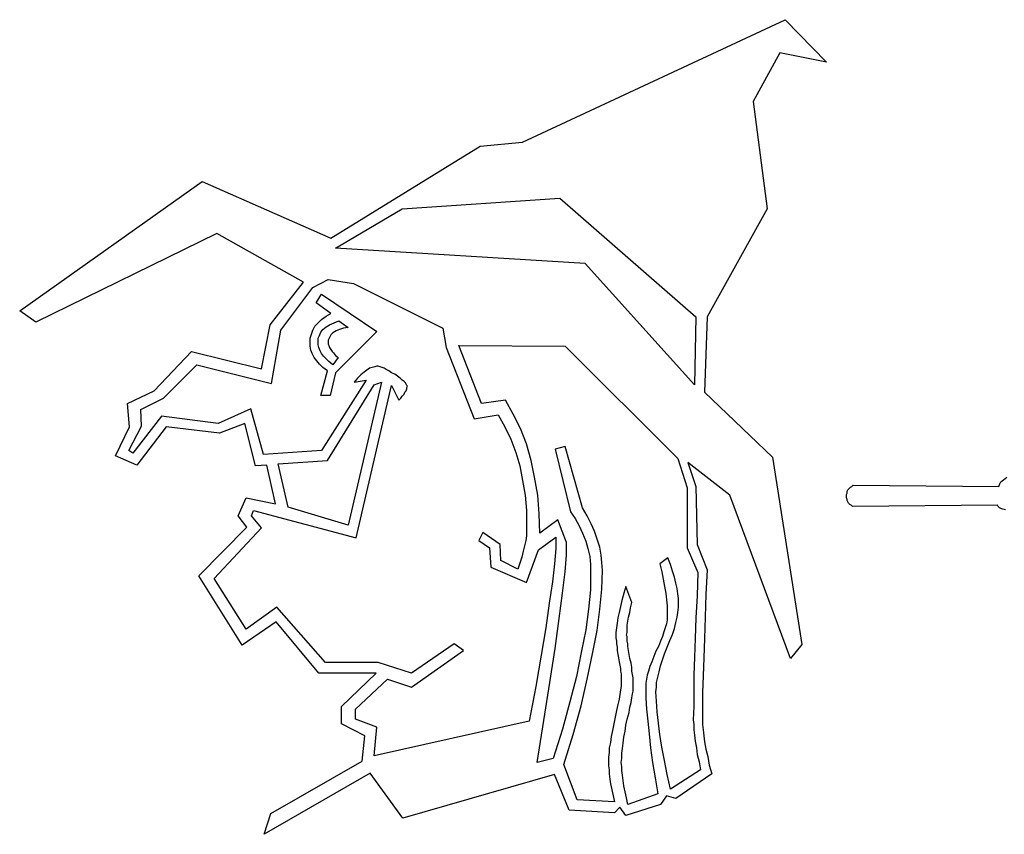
# Model space of a CAD drawing. Extents: x 0.1 to 17.9, y 0 to 2.5.
# Tile 10 of 16: x 10.5 to 13.4, y 0 to 2.4. Entities that reach past the tile are written whole.
import ezdxf

# ---------------------------------------------------------------- set-up
doc = ezdxf.new("R2010")
doc.units = 0

msp = doc.modelspace()

# ---------------------------------------------------------------- linework, layer by layer
at = {"color": 0}
for p, q in [((11.94141, 2.035156, 0.5), (12.71094, 2.394531, 0.5)), ((12.71094, 2.394531, 0.5), (12.83203, 2.269531, 0.5)), ((12.69531, 2.296875, 0.5), (12.61719, 2.154297, 0.5)), ((12.83203, 2.269531, 0.5), (12.69531, 2.296875, 0.5)), ((12.61719, 2.154297, 0.5), (12.6582, 1.839844, 0.5)), ((11.37891, 1.753906, 0.5), (11.81641, 2.023438, 0.5)), ((11.81641, 2.023438, 0.5), (11.94141, 2.035156, 0.5)), ((10.4668, 1.541016, 0.5), (11.00195, 1.919922, 0.5)), ((11.00195, 1.919922, 0.5), (11.37891, 1.753906, 0.5)), ((11.58789, 1.839844, 0.5), (12.05078, 1.871094, 0.5)), ((12.05078, 1.871094, 0.5), (12.44922, 1.523438, 0.5)), ((11.39258, 1.724609, 0.5), (11.58789, 1.839844, 0.5)), ((12.6582, 1.839844, 0.5), (12.48242, 1.523438, 0.5)), ((11.04492, 1.767578, 0.5), (10.51367, 1.507813, 0.5)), ((11.29883, 1.625, 0.5), (11.04492, 1.767578, 0.5)), ((12.125, 1.679688, 0.5), (11.39258, 1.724609, 0.5)), ((12.44531, 1.324219, 0.5), (12.125, 1.679688, 0.5)), ((11.20117, 1.5, 0.5), (11.29883, 1.625, 0.5)), ((11.32617, 1.609375, 0.5), (11.37109, 1.632813, 0.5)), ((11.37109, 1.632813, 0.5), (11.44531, 1.621094, 0.5)), ((11.44531, 1.621094, 0.5), (11.70703, 1.490234, 0.5)), ((11.23242, 1.484375, 0.5), (11.32617, 1.609375, 0.5)), ((11.33594, 1.564453, 0.5), (11.35156, 1.589844, 0.5)), ((11.35156, 1.589844, 0.5), (11.51367, 1.480469, 0.5)), ((11.37891, 1.533203, 0.5), (11.33594, 1.564453, 0.5)), ((10.51367, 1.507813, 0.5), (10.4668, 1.541016, 0.5)), ((11.36523, 1.525391, 0.5), (11.37891, 1.533203, 0.5)), ((11.33203, 1.496094, 0.5), (11.3418, 1.505859, 0.5)), ((11.3418, 1.505859, 0.5), (11.35156, 1.515625, 0.5)), ((11.35156, 1.515625, 0.5), (11.36523, 1.525391, 0.5)), ((11.375, 1.5, 0.5), (11.38867, 1.505859, 0.5)), ((11.38867, 1.505859, 0.5), (11.40234, 1.511719, 0.5)), ((11.40234, 1.511719, 0.5), (11.42969, 1.492188, 0.5)), ((12.44922, 1.523438, 0.5), (12.44531, 1.324219, 0.5)), ((12.48242, 1.523438, 0.5), (12.47461, 1.302734, 0.5)), ((11.17578, 1.371094, 0.5), (11.20117, 1.5, 0.5)), ((11.20508, 1.328125, 0.5), (11.23242, 1.484375, 0.5)), ((11.31836, 1.460938, 0.5), (11.32227, 1.472656, 0.5)), ((11.32227, 1.472656, 0.5), (11.32617, 1.484375, 0.5)), ((11.32617, 1.484375, 0.5), (11.33203, 1.496094, 0.5)), ((11.3457, 1.46875, 0.5), (11.34961, 1.478516, 0.5)), ((11.34961, 1.478516, 0.5), (11.35547, 1.486328, 0.5)), ((11.35547, 1.486328, 0.5), (11.36523, 1.494141, 0.5)), ((11.36523, 1.494141, 0.5), (11.375, 1.5, 0.5)), ((11.38477, 1.476563, 0.5), (11.37891, 1.470703, 0.5)), ((11.39453, 1.482422, 0.5), (11.38477, 1.476563, 0.5)), ((11.51367, 1.480469, 0.5), (11.39258, 1.359375, 0.5)), ((11.4043, 1.486328, 0.5), (11.39453, 1.482422, 0.5)), ((11.41602, 1.490234, 0.5), (11.4043, 1.486328, 0.5)), ((11.42969, 1.492188, 0.5), (11.41602, 1.490234, 0.5)), ((11.70703, 1.490234, 0.5), (11.7168, 1.433594, 0.5)), ((11.31836, 1.447266, 0.5), (11.31836, 1.460938, 0.5)), ((11.31836, 1.4375, 0.5), (11.31836, 1.447266, 0.5)), ((11.3418, 1.460938, 0.5), (11.3457, 1.46875, 0.5)), ((11.3418, 1.449219, 0.5), (11.3418, 1.460938, 0.5)), ((11.3418, 1.441406, 0.5), (11.3418, 1.449219, 0.5)), ((11.375, 1.462891, 0.5), (11.37109, 1.455078, 0.5)), ((11.37109, 1.455078, 0.5), (11.37109, 1.447266, 0.5)), ((11.37109, 1.447266, 0.5), (11.37109, 1.443359, 0.5)), ((11.37109, 1.443359, 0.5), (11.37305, 1.439453, 0.5)), ((11.37891, 1.470703, 0.5), (11.375, 1.462891, 0.5)), ((10.86133, 1.306641, 0.5), (10.9707, 1.421875, 0.5)), ((10.9707, 1.421875, 0.5), (11.17578, 1.371094, 0.5)), ((11.32031, 1.425781, 0.5), (11.31836, 1.4375, 0.5)), ((11.32422, 1.416016, 0.5), (11.32031, 1.425781, 0.5)), ((11.33008, 1.404297, 0.5), (11.32422, 1.416016, 0.5)), ((11.34375, 1.433594, 0.5), (11.3418, 1.441406, 0.5)), ((11.34766, 1.423828, 0.5), (11.34375, 1.433594, 0.5)), ((11.35156, 1.416016, 0.5), (11.34766, 1.423828, 0.5)), ((11.35742, 1.408203, 0.5), (11.35156, 1.416016, 0.5)), ((11.37305, 1.439453, 0.5), (11.375, 1.433594, 0.5)), ((11.375, 1.433594, 0.5), (11.37891, 1.427734, 0.5)), ((11.37891, 1.427734, 0.5), (11.38281, 1.421875, 0.5)), ((11.38281, 1.421875, 0.5), (11.38672, 1.417969, 0.5)), ((11.38672, 1.417969, 0.5), (11.39258, 1.410156, 0.5)), ((11.7168, 1.433594, 0.5), (11.79883, 1.224609, 0.5)), ((11.82031, 1.269531, 0.5), (11.75391, 1.439453, 0.5)), ((11.75391, 1.439453, 0.5), (12.06641, 1.4375, 0.5)), ((12.06641, 1.4375, 0.5), (12.39648, 1.107422, 0.5)), ((11.33789, 1.394531, 0.5), (11.33008, 1.404297, 0.5)), ((11.3457, 1.384766, 0.5), (11.33789, 1.394531, 0.5)), ((11.36523, 1.400391, 0.5), (11.35742, 1.408203, 0.5)), ((11.37305, 1.392578, 0.5), (11.36523, 1.400391, 0.5)), ((11.38477, 1.382813, 0.5), (11.37305, 1.392578, 0.5)), ((11.40039, 1.404297, 0.5), (11.38477, 1.382813, 0.5)), ((11.39258, 1.410156, 0.5), (11.40039, 1.404297, 0.5)), ((10.88867, 1.285156, 0.5), (10.98633, 1.382813, 0.5)), ((10.98633, 1.382813, 0.5), (11.20508, 1.328125, 0.5)), ((11.35547, 1.375, 0.5), (11.3457, 1.384766, 0.5)), ((11.34961, 1.292969, 0.5), (11.36914, 1.365234, 0.5)), ((11.36914, 1.365234, 0.5), (11.35547, 1.375, 0.5)), ((11.39258, 1.359375, 0.5), (11.37695, 1.292969, 0.5)), ((11.47656, 1.361328, 0.5), (11.4668, 1.353516, 0.5)), ((11.48438, 1.367188, 0.5), (11.47656, 1.361328, 0.5)), ((11.49219, 1.373047, 0.5), (11.48438, 1.367188, 0.5)), ((11.5, 1.375, 0.5), (11.49219, 1.373047, 0.5)), ((11.50781, 1.376953, 0.5), (11.5, 1.375, 0.5)), ((11.51367, 1.378906, 0.5), (11.50781, 1.376953, 0.5)), ((11.51758, 1.378906, 0.5), (11.51367, 1.378906, 0.5)), ((11.52344, 1.376953, 0.5), (11.51758, 1.378906, 0.5)), ((11.5293, 1.375, 0.5), (11.52344, 1.376953, 0.5)), ((11.53516, 1.373047, 0.5), (11.5293, 1.375, 0.5)), ((11.54102, 1.369141, 0.5), (11.53516, 1.373047, 0.5)), ((11.54883, 1.365234, 0.5), (11.54102, 1.369141, 0.5)), ((11.55664, 1.359375, 0.5), (11.54883, 1.365234, 0.5)), ((11.56641, 1.355469, 0.5), (11.55664, 1.359375, 0.5)), ((11.48242, 1.337891, 0.5), (11.35156, 1.130859, 0.5)), ((11.52734, 1.332031, 0.5), (11.42969, 0.912109, 0.5)), ((11.45703, 1.34375, 0.5), (11.44727, 1.332031, 0.5)), ((11.44727, 1.332031, 0.5), (11.48242, 1.337891, 0.5)), ((11.4668, 1.353516, 0.5), (11.45703, 1.34375, 0.5)), ((11.50586, 1.324219, 0.5), (11.52734, 1.332031, 0.5)), ((11.57422, 1.349609, 0.5), (11.56641, 1.355469, 0.5)), ((11.58203, 1.34375, 0.5), (11.57422, 1.349609, 0.5)), ((11.58789, 1.337891, 0.5), (11.58203, 1.34375, 0.5)), ((11.59375, 1.333984, 0.5), (11.58789, 1.337891, 0.5)), ((11.59766, 1.330078, 0.5), (11.59375, 1.333984, 0.5)), ((11.59961, 1.326172, 0.5), (11.59766, 1.330078, 0.5)), ((10.7832, 1.269531, 0.5), (10.86133, 1.306641, 0.5)), ((11.36914, 1.101563, 0.5), (11.50586, 1.324219, 0.5)), ((11.45313, 0.875, 0.5), (11.55664, 1.322266, 0.5)), ((11.55664, 1.322266, 0.5), (11.57813, 1.279297, 0.5)), ((11.59375, 1.296875, 0.5), (11.5957, 1.302734, 0.5)), ((11.5957, 1.302734, 0.5), (11.59961, 1.306641, 0.5)), ((11.60156, 1.322266, 0.5), (11.59961, 1.326172, 0.5)), ((11.59961, 1.306641, 0.5), (11.60156, 1.3125, 0.5)), ((11.60352, 1.320313, 0.5), (11.60156, 1.322266, 0.5)), ((11.60156, 1.316406, 0.5), (11.60352, 1.320313, 0.5)), ((11.60156, 1.3125, 0.5), (11.60156, 1.316406, 0.5)), ((12.47461, 1.302734, 0.5), (12.67383, 1.111328, 0.5)), ((10.82227, 1.251953, 0.5), (10.88867, 1.285156, 0.5)), ((11.37695, 1.292969, 0.5), (11.34961, 1.292969, 0.5)), ((11.57813, 1.279297, 0.5), (11.58398, 1.285156, 0.5)), ((11.58398, 1.285156, 0.5), (11.58789, 1.291016, 0.5)), ((11.58789, 1.291016, 0.5), (11.59375, 1.296875, 0.5)), ((11.89063, 1.279297, 0.5), (11.82031, 1.269531, 0.5)), ((11.91406, 1.238281, 0.5), (11.89063, 1.279297, 0.5)), ((10.78906, 1.201172, 0.5), (10.7832, 1.269531, 0.5)), ((10.82422, 1.203125, 0.5), (10.82227, 1.251953, 0.5)), ((11.14453, 1.253906, 0.5), (11.04883, 1.210938, 0.5)), ((11.18164, 1.119141, 0.5), (11.14453, 1.253906, 0.5)), ((10.88281, 1.232422, 0.5), (10.79883, 1.123047, 0.5)), ((11.04883, 1.210938, 0.5), (10.88281, 1.232422, 0.5)), ((11.79883, 1.224609, 0.5), (11.86914, 1.236328, 0.5)), ((11.86914, 1.236328, 0.5), (11.88867, 1.201172, 0.5)), ((11.93555, 1.195313, 0.5), (11.91406, 1.238281, 0.5)), ((10.74805, 1.115234, 0.5), (10.78906, 1.201172, 0.5)), ((10.78711, 1.130859, 0.5), (10.82422, 1.203125, 0.5)), ((10.89648, 1.201172, 0.5), (10.81055, 1.087891, 0.5)), ((11.05273, 1.181641, 0.5), (10.89648, 1.201172, 0.5)), ((11.12695, 1.210938, 0.5), (11.05273, 1.181641, 0.5)), ((11.1582, 1.085938, 0.5), (11.12695, 1.210938, 0.5)), ((11.88867, 1.201172, 0.5), (11.90625, 1.164063, 0.5)), ((11.95313, 1.150391, 0.5), (11.93555, 1.195313, 0.5)), ((11.90625, 1.164063, 0.5), (11.92188, 1.125, 0.5)), ((10.79883, 1.123047, 0.5), (10.78711, 1.130859, 0.5)), ((11.35156, 1.130859, 0.5), (11.18164, 1.119141, 0.5)), ((11.9668, 1.101563, 0.5), (11.95313, 1.150391, 0.5)), ((12.06641, 1.142578, 0.5), (12.03711, 1.134766, 0.5)), ((12.03711, 1.134766, 0.5), (12.08203, 0.951172, 0.5)), ((12.11719, 0.962891, 0.5), (12.06641, 1.142578, 0.5)), ((10.81055, 1.087891, 0.5), (10.74805, 1.115234, 0.5)), ((11.22461, 1.091797, 0.5), (11.36914, 1.101563, 0.5)), ((11.92188, 1.125, 0.5), (11.93359, 1.085938, 0.5)), ((11.97656, 1.052734, 0.5), (11.9668, 1.101563, 0.5)), ((12.39648, 1.107422, 0.5), (12.42383, 1.021484, 0.5)), ((12.67383, 1.111328, 0.5), (12.75977, 0.5625, 0.5)), ((11.19141, 1.087891, 0.5), (11.1582, 1.085938, 0.5)), ((11.2168, 0.974609, 0.5), (11.19141, 1.087891, 0.5)), ((11.25391, 0.964844, 0.5), (11.22461, 1.091797, 0.5)), ((11.93359, 1.085938, 0.5), (11.94141, 1.042969, 0.5)), ((12.54883, 1, 0.5), (12.42578, 1.095703, 0.5)), ((12.42578, 1.095703, 0.5), (12.44922, 1.025391, 0.5)), ((11.94141, 1.042969, 0.5), (11.94922, 1, 0.5)), ((11.98633, 1, 0.5), (11.97656, 1.052734, 0.5)), ((13.34375, 1.039063, 0.5), (13.35156, 1.044922, 0.5)), ((13.35156, 1.044922, 0.5), (13.36133, 1.052734, 0.5)), ((12.42383, 1.021484, 0.5), (12.42383, 0.845703, 0.5)), ((12.44922, 1.025391, 0.5), (12.45313, 0.855469, 0.5)), ((12.89258, 1.011719, 0.5), (12.89453, 1.015625, 0.5)), ((12.89258, 1.005859, 0.5), (12.89258, 1.011719, 0.5)), ((12.89453, 1.015625, 0.5), (12.89844, 1.019531, 0.5)), ((12.89844, 1.019531, 0.5), (12.90234, 1.023438, 0.5)), ((12.90234, 1.023438, 0.5), (12.90625, 1.025391, 0.5)), ((12.90625, 1.025391, 0.5), (12.91016, 1.029297, 0.5)), ((12.91016, 1.029297, 0.5), (13.33789, 1.025391, 0.5)), ((13.33789, 1.025391, 0.5), (13.33984, 1.03125, 0.5)), ((13.33984, 1.03125, 0.5), (13.34375, 1.039063, 0.5)), ((11.10742, 0.939453, 0.5), (11.13086, 0.992188, 0.5)), ((11.13086, 0.992188, 0.5), (11.2168, 0.974609, 0.5)), ((11.94922, 1, 0.5), (11.95313, 0.955078, 0.5)), ((11.99023, 0.945313, 0.5), (11.98633, 1, 0.5)), ((12.72656, 0.521484, 0.5), (12.54883, 1, 0.5)), ((12.89063, 1.001953, 0.5), (12.89258, 1.005859, 0.5)), ((12.89063, 0.998047, 0.5), (12.89063, 1.001953, 0.5)), ((12.89063, 0.992188, 0.5), (12.89063, 0.998047, 0.5)), ((12.89258, 0.988281, 0.5), (12.89063, 0.992188, 0.5)), ((12.89258, 0.984375, 0.5), (12.89258, 0.988281, 0.5)), ((12.89453, 0.980469, 0.5), (12.89258, 0.984375, 0.5)), ((11.14648, 0.939453, 0.5), (11.15234, 0.955078, 0.5)), ((11.15234, 0.955078, 0.5), (11.45313, 0.875, 0.5)), ((11.42969, 0.912109, 0.5), (11.25391, 0.964844, 0.5)), ((11.95313, 0.955078, 0.5), (11.95313, 0.908203, 0.5)), ((12.13086, 0.939453, 0.5), (12.11719, 0.962891, 0.5)), ((12.89648, 0.976563, 0.5), (12.89453, 0.980469, 0.5)), ((12.90039, 0.972656, 0.5), (12.89648, 0.976563, 0.5)), ((12.9043, 0.970703, 0.5), (12.90039, 0.972656, 0.5)), ((12.9082, 0.966797, 0.5), (12.9043, 0.970703, 0.5)), ((13.33398, 0.970703, 0.5), (12.9082, 0.966797, 0.5)), ((13.33594, 0.966797, 0.5), (13.33398, 0.970703, 0.5)), ((13.33984, 0.962891, 0.5), (13.33594, 0.966797, 0.5)), ((13.34375, 0.960938, 0.5), (13.33984, 0.962891, 0.5)), ((13.34961, 0.958984, 0.5), (13.34375, 0.960938, 0.5)), ((13.35742, 0.957031, 0.5), (13.34961, 0.958984, 0.5)), ((11.13281, 0.90625, 0.5), (11.10742, 0.939453, 0.5)), ((11.17578, 0.904297, 0.5), (11.14648, 0.939453, 0.5)), ((11.99219, 0.888672, 0.5), (11.99023, 0.945313, 0.5)), ((12.04492, 0.927734, 0.5), (11.99219, 0.888672, 0.5)), ((12.07031, 0.861328, 0.5), (12.04492, 0.927734, 0.5)), ((12.08203, 0.951172, 0.5), (12.0957, 0.931641, 0.5)), ((12.0957, 0.931641, 0.5), (12.10742, 0.910156, 0.5)), ((12.14258, 0.916016, 0.5), (12.13086, 0.939453, 0.5)), ((10.99219, 0.763672, 0.5), (11.13281, 0.90625, 0.5)), ((11.03711, 0.755859, 0.5), (11.17578, 0.904297, 0.5)), ((11.95313, 0.908203, 0.5), (11.95313, 0.894531, 0.5)), ((12.10742, 0.910156, 0.5), (12.11719, 0.888672, 0.5)), ((12.15234, 0.894531, 0.5), (12.14258, 0.916016, 0.5)), ((11.82422, 0.890625, 0.5), (11.8125, 0.867188, 0.5)), ((11.8125, 0.867188, 0.5), (11.84375, 0.845703, 0.5)), ((11.875, 0.855469, 0.5), (11.82422, 0.890625, 0.5)), ((11.95117, 0.867188, 0.5), (11.94727, 0.851563, 0.5)), ((11.95313, 0.880859, 0.5), (11.95117, 0.867188, 0.5)), ((11.95313, 0.894531, 0.5), (11.95313, 0.880859, 0.5)), ((11.98828, 0.839844, 0.5), (12.03906, 0.876953, 0.5)), ((12.03906, 0.876953, 0.5), (12.03906, 0.84375, 0.5)), ((12.11719, 0.888672, 0.5), (12.12695, 0.865234, 0.5)), ((12.16016, 0.871094, 0.5), (12.15234, 0.894531, 0.5)), ((12.16797, 0.847656, 0.5), (12.16016, 0.871094, 0.5)), ((11.84375, 0.845703, 0.5), (11.84766, 0.789063, 0.5)), ((11.87695, 0.808594, 0.5), (11.875, 0.855469, 0.5)), ((11.94727, 0.851563, 0.5), (11.94336, 0.835938, 0.5)), ((11.95313, 0.744141, 0.5), (11.98828, 0.839844, 0.5)), ((12.03906, 0.84375, 0.5), (12.03516, 0.798828, 0.5)), ((12.07031, 0.824219, 0.5), (12.07031, 0.861328, 0.5)), ((12.12695, 0.865234, 0.5), (12.13281, 0.84375, 0.5)), ((12.13281, 0.84375, 0.5), (12.13867, 0.820313, 0.5)), ((12.17188, 0.824219, 0.5), (12.16797, 0.847656, 0.5)), ((12.42383, 0.845703, 0.5), (12.45508, 0.773438, 0.5)), ((12.45313, 0.855469, 0.5), (12.48242, 0.78125, 0.5)), ((11.92773, 0.783203, 0.5), (11.87695, 0.808594, 0.5)), ((11.93945, 0.818359, 0.5), (11.93359, 0.800781, 0.5)), ((11.94336, 0.835938, 0.5), (11.93945, 0.818359, 0.5)), ((12.06641, 0.775391, 0.5), (12.07031, 0.824219, 0.5)), ((12.13867, 0.820313, 0.5), (12.14063, 0.796875, 0.5)), ((12.17383, 0.802734, 0.5), (12.17188, 0.824219, 0.5)), ((12.36719, 0.816406, 0.5), (12.34375, 0.798828, 0.5)), ((12.375, 0.796875, 0.5), (12.36719, 0.816406, 0.5)), ((11.84766, 0.789063, 0.5), (11.95313, 0.744141, 0.5)), ((11.93359, 0.800781, 0.5), (11.92773, 0.783203, 0.5)), ((12.03516, 0.798828, 0.5), (12.0293, 0.746094, 0.5)), ((12.14063, 0.796875, 0.5), (12.14063, 0.773438, 0.5)), ((12.17578, 0.779297, 0.5), (12.17383, 0.802734, 0.5)), ((12.34375, 0.798828, 0.5), (12.34961, 0.775391, 0.5)), ((12.38086, 0.777344, 0.5), (12.375, 0.796875, 0.5)), ((12.48242, 0.78125, 0.5), (12.47852, 0.708984, 0.5)), ((11.11914, 0.560547, 0.5), (10.99219, 0.763672, 0.5)), ((11.13086, 0.607422, 0.5), (11.03711, 0.755859, 0.5)), ((12.05859, 0.712891, 0.5), (12.06641, 0.775391, 0.5)), ((12.14063, 0.773438, 0.5), (12.14063, 0.722656, 0.5)), ((12.17383, 0.724609, 0.5), (12.17578, 0.779297, 0.5)), ((12.34961, 0.775391, 0.5), (12.35352, 0.753906, 0.5)), ((12.35352, 0.753906, 0.5), (12.35742, 0.732422, 0.5)), ((12.38672, 0.759766, 0.5), (12.38086, 0.777344, 0.5)), ((12.39063, 0.742188, 0.5), (12.38672, 0.759766, 0.5)), ((12.45508, 0.773438, 0.5), (12.45313, 0.705078, 0.5)), ((12.0293, 0.746094, 0.5), (12.01953, 0.683594, 0.5)), ((12.14063, 0.722656, 0.5), (12.13477, 0.666016, 0.5)), ((12.16797, 0.666016, 0.5), (12.17383, 0.724609, 0.5)), ((12.24414, 0.732422, 0.5), (12.23828, 0.712891, 0.5)), ((12.26172, 0.685547, 0.5), (12.24414, 0.732422, 0.5)), ((12.35742, 0.732422, 0.5), (12.36133, 0.712891, 0.5)), ((12.39453, 0.726563, 0.5), (12.39063, 0.742188, 0.5)), ((12.39648, 0.710938, 0.5), (12.39453, 0.726563, 0.5)), ((12.04883, 0.638672, 0.5), (12.05859, 0.712891, 0.5)), ((12.23828, 0.712891, 0.5), (12.23242, 0.691406, 0.5)), ((12.36133, 0.712891, 0.5), (12.36328, 0.693359, 0.5)), ((12.36328, 0.693359, 0.5), (12.36523, 0.675781, 0.5)), ((12.39844, 0.697266, 0.5), (12.39648, 0.710938, 0.5)), ((12.39844, 0.685547, 0.5), (12.39844, 0.697266, 0.5)), ((12.45313, 0.705078, 0.5), (12.44922, 0.640625, 0.5)), ((12.47852, 0.708984, 0.5), (12.47656, 0.642578, 0.5)), ((11.2207, 0.671875, 0.5), (11.13086, 0.607422, 0.5)), ((11.36328, 0.509766, 0.5), (11.2207, 0.671875, 0.5)), ((12.01953, 0.683594, 0.5), (12.00977, 0.611328, 0.5)), ((12.13477, 0.666016, 0.5), (12.12695, 0.605469, 0.5)), ((12.16016, 0.603516, 0.5), (12.16797, 0.666016, 0.5)), ((12.22852, 0.673828, 0.5), (12.22461, 0.65625, 0.5)), ((12.23242, 0.691406, 0.5), (12.22852, 0.673828, 0.5)), ((12.25586, 0.65625, 0.5), (12.25781, 0.669922, 0.5)), ((12.25781, 0.669922, 0.5), (12.26172, 0.685547, 0.5)), ((12.36523, 0.675781, 0.5), (12.36523, 0.660156, 0.5)), ((12.39648, 0.65625, 0.5), (12.39844, 0.671875, 0.5)), ((12.39844, 0.671875, 0.5), (12.39844, 0.685547, 0.5)), ((12.03711, 0.550781, 0.5), (12.04883, 0.638672, 0.5)), ((12.2207, 0.640625, 0.5), (12.21875, 0.625, 0.5)), ((12.22461, 0.65625, 0.5), (12.2207, 0.640625, 0.5)), ((12.25, 0.630859, 0.5), (12.25195, 0.642578, 0.5)), ((12.25195, 0.642578, 0.5), (12.25586, 0.65625, 0.5)), ((12.36523, 0.660156, 0.5), (12.36523, 0.646484, 0.5)), ((12.36523, 0.646484, 0.5), (12.36523, 0.634766, 0.5)), ((12.39063, 0.626953, 0.5), (12.39453, 0.642578, 0.5)), ((12.39453, 0.642578, 0.5), (12.39648, 0.65625, 0.5)), ((12.44922, 0.640625, 0.5), (12.44727, 0.580078, 0.5)), ((12.47656, 0.642578, 0.5), (12.47461, 0.580078, 0.5)), ((11.21875, 0.628906, 0.5), (11.11914, 0.560547, 0.5)), ((11.34375, 0.478516, 0.5), (11.21875, 0.628906, 0.5)), ((12.00977, 0.611328, 0.5), (11.99609, 0.53125, 0.5)), ((12.2168, 0.611328, 0.5), (12.21484, 0.597656, 0.5)), ((12.21875, 0.625, 0.5), (12.2168, 0.611328, 0.5)), ((12.24805, 0.619141, 0.5), (12.25, 0.630859, 0.5)), ((12.24805, 0.607422, 0.5), (12.24805, 0.619141, 0.5)), ((12.24805, 0.597656, 0.5), (12.24805, 0.607422, 0.5)), ((12.35938, 0.611328, 0.5), (12.35547, 0.599609, 0.5)), ((12.36328, 0.623047, 0.5), (12.35938, 0.611328, 0.5)), ((12.36523, 0.634766, 0.5), (12.36328, 0.623047, 0.5)), ((12.38086, 0.591797, 0.5), (12.38672, 0.609375, 0.5)), ((12.38672, 0.609375, 0.5), (12.39063, 0.626953, 0.5)), ((12.12695, 0.605469, 0.5), (12.11328, 0.539063, 0.5)), ((12.14648, 0.535156, 0.5), (12.16016, 0.603516, 0.5)), ((12.21484, 0.597656, 0.5), (12.21484, 0.589844, 0.5)), ((12.21484, 0.589844, 0.5), (12.21484, 0.582031, 0.5)), ((12.21484, 0.582031, 0.5), (12.2168, 0.572266, 0.5)), ((12.24609, 0.589844, 0.5), (12.24805, 0.597656, 0.5)), ((12.24805, 0.585938, 0.5), (12.24609, 0.589844, 0.5)), ((12.24805, 0.580078, 0.5), (12.24805, 0.585938, 0.5)), ((12.24805, 0.572266, 0.5), (12.24805, 0.580078, 0.5)), ((12.35156, 0.585938, 0.5), (12.3457, 0.572266, 0.5)), ((12.35547, 0.599609, 0.5), (12.35156, 0.585938, 0.5)), ((12.37305, 0.574219, 0.5), (12.38086, 0.591797, 0.5)), ((12.44727, 0.580078, 0.5), (12.44531, 0.525391, 0.5)), ((12.47461, 0.580078, 0.5), (12.47266, 0.523438, 0.5)), ((11.74023, 0.564453, 0.5), (11.61523, 0.478516, 0.5)), ((11.76758, 0.544922, 0.5), (11.74023, 0.564453, 0.5)), ((12.02148, 0.451172, 0.5), (12.03711, 0.550781, 0.5)), ((12.2168, 0.572266, 0.5), (12.2168, 0.564453, 0.5)), ((12.2168, 0.564453, 0.5), (12.21875, 0.554688, 0.5)), ((12.21875, 0.554688, 0.5), (12.21875, 0.544922, 0.5)), ((12.25, 0.564453, 0.5), (12.24805, 0.572266, 0.5)), ((12.25, 0.556641, 0.5), (12.25, 0.564453, 0.5)), ((12.25195, 0.544922, 0.5), (12.25, 0.556641, 0.5)), ((12.33984, 0.556641, 0.5), (12.33203, 0.542969, 0.5)), ((12.3457, 0.572266, 0.5), (12.33984, 0.556641, 0.5)), ((12.35742, 0.535156, 0.5), (12.36523, 0.554688, 0.5)), ((12.36523, 0.554688, 0.5), (12.37305, 0.574219, 0.5)), ((12.75977, 0.5625, 0.5), (12.72656, 0.521484, 0.5)), ((11.61523, 0.4375, 0.5), (11.76758, 0.544922, 0.5)), ((11.99609, 0.53125, 0.5), (11.98047, 0.439453, 0.5)), ((12.11328, 0.539063, 0.5), (12.09961, 0.46875, 0.5)), ((12.13086, 0.460938, 0.5), (12.14648, 0.535156, 0.5)), ((12.21875, 0.544922, 0.5), (12.2207, 0.533203, 0.5)), ((12.2207, 0.533203, 0.5), (12.22266, 0.523438, 0.5)), ((12.22266, 0.523438, 0.5), (12.22461, 0.511719, 0.5)), ((12.25391, 0.533203, 0.5), (12.25195, 0.544922, 0.5)), ((12.25586, 0.521484, 0.5), (12.25391, 0.533203, 0.5)), ((12.25977, 0.507813, 0.5), (12.25586, 0.521484, 0.5)), ((12.32617, 0.527344, 0.5), (12.32031, 0.511719, 0.5)), ((12.33203, 0.542969, 0.5), (12.32617, 0.527344, 0.5)), ((12.35156, 0.517578, 0.5), (12.35742, 0.535156, 0.5)), ((12.44531, 0.525391, 0.5), (12.44336, 0.472656, 0.5)), ((12.47266, 0.523438, 0.5), (12.4707, 0.470703, 0.5)), ((11.51758, 0.509766, 0.5), (11.36328, 0.509766, 0.5)), ((11.61523, 0.478516, 0.5), (11.51758, 0.509766, 0.5)), ((12.22461, 0.511719, 0.5), (12.22656, 0.501953, 0.5)), ((12.22656, 0.501953, 0.5), (12.22852, 0.492188, 0.5)), ((12.22852, 0.492188, 0.5), (12.22852, 0.484375, 0.5)), ((12.26172, 0.496094, 0.5), (12.25977, 0.507813, 0.5)), ((12.26172, 0.484375, 0.5), (12.26172, 0.496094, 0.5)), ((12.31445, 0.498047, 0.5), (12.31055, 0.484375, 0.5)), ((12.32031, 0.511719, 0.5), (12.31445, 0.498047, 0.5)), ((12.3418, 0.482422, 0.5), (12.3457, 0.5, 0.5)), ((12.3457, 0.5, 0.5), (12.35156, 0.517578, 0.5)), ((11.51172, 0.478516, 0.5), (11.34375, 0.478516, 0.5)), ((11.41016, 0.380859, 0.5), (11.51172, 0.478516, 0.5)), ((12.09961, 0.46875, 0.5), (12.08008, 0.394531, 0.5)), ((12.22852, 0.484375, 0.5), (12.23047, 0.476563, 0.5)), ((12.23047, 0.476563, 0.5), (12.23047, 0.46875, 0.5)), ((12.23047, 0.46875, 0.5), (12.23047, 0.460938, 0.5)), ((12.26367, 0.474609, 0.5), (12.26172, 0.484375, 0.5)), ((12.26563, 0.464844, 0.5), (12.26367, 0.474609, 0.5)), ((12.26563, 0.455078, 0.5), (12.26563, 0.464844, 0.5)), ((12.30664, 0.472656, 0.5), (12.30469, 0.460938, 0.5)), ((12.31055, 0.484375, 0.5), (12.30664, 0.472656, 0.5)), ((12.33398, 0.451172, 0.5), (12.33789, 0.466797, 0.5)), ((12.33789, 0.466797, 0.5), (12.3418, 0.482422, 0.5)), ((12.44336, 0.472656, 0.5), (12.44336, 0.423828, 0.5)), ((12.4707, 0.470703, 0.5), (12.46875, 0.421875, 0.5)), ((11.45117, 0.373047, 0.5), (11.54492, 0.460938, 0.5)), ((11.54492, 0.460938, 0.5), (11.61523, 0.4375, 0.5)), ((11.98047, 0.439453, 0.5), (11.96094, 0.337891, 0.5)), ((12.00391, 0.339844, 0.5), (12.02148, 0.451172, 0.5)), ((12.11328, 0.382813, 0.5), (12.13086, 0.460938, 0.5)), ((12.23047, 0.439453, 0.5), (12.22852, 0.429688, 0.5)), ((12.23047, 0.460938, 0.5), (12.23047, 0.455078, 0.5)), ((12.23047, 0.455078, 0.5), (12.23047, 0.449219, 0.5)), ((12.23047, 0.449219, 0.5), (12.23047, 0.439453, 0.5)), ((12.26563, 0.447266, 0.5), (12.26563, 0.455078, 0.5)), ((12.26563, 0.439453, 0.5), (12.26563, 0.447266, 0.5)), ((12.26563, 0.433594, 0.5), (12.26563, 0.439453, 0.5)), ((12.26563, 0.425781, 0.5), (12.26563, 0.433594, 0.5)), ((12.30469, 0.460938, 0.5), (12.30273, 0.449219, 0.5)), ((12.30273, 0.449219, 0.5), (12.30273, 0.4375, 0.5)), ((12.30273, 0.4375, 0.5), (12.30273, 0.40625, 0.5)), ((12.33203, 0.423828, 0.5), (12.33398, 0.4375, 0.5)), ((12.33398, 0.4375, 0.5), (12.33398, 0.451172, 0.5)), ((12.22656, 0.416016, 0.5), (12.22461, 0.402344, 0.5)), ((12.22852, 0.429688, 0.5), (12.22656, 0.416016, 0.5)), ((12.25977, 0.392578, 0.5), (12.26172, 0.40625, 0.5)), ((12.26172, 0.40625, 0.5), (12.26367, 0.417969, 0.5)), ((12.26367, 0.417969, 0.5), (12.26563, 0.425781, 0.5)), ((12.30273, 0.40625, 0.5), (12.30469, 0.373047, 0.5)), ((12.33398, 0.396484, 0.5), (12.33203, 0.423828, 0.5)), ((12.44336, 0.423828, 0.5), (12.44336, 0.380859, 0.5)), ((12.46875, 0.421875, 0.5), (12.46875, 0.378906, 0.5)), ((11.41016, 0.330078, 0.5), (11.41016, 0.380859, 0.5)), ((12.08008, 0.394531, 0.5), (12.05859, 0.314453, 0.5)), ((12.08984, 0.298828, 0.5), (12.11328, 0.382813, 0.5)), ((12.2207, 0.386719, 0.5), (12.2168, 0.369141, 0.5)), ((12.22461, 0.402344, 0.5), (12.2207, 0.386719, 0.5)), ((12.25391, 0.363281, 0.5), (12.25586, 0.378906, 0.5)), ((12.25586, 0.378906, 0.5), (12.25977, 0.392578, 0.5)), ((12.33594, 0.365234, 0.5), (12.33398, 0.396484, 0.5)), ((12.44336, 0.380859, 0.5), (12.44141, 0.341797, 0.5)), ((12.46875, 0.378906, 0.5), (12.46875, 0.341797, 0.5)), ((11.45117, 0.34375, 0.5), (11.45117, 0.373047, 0.5)), ((12.21289, 0.349609, 0.5), (12.20898, 0.330078, 0.5)), ((12.2168, 0.369141, 0.5), (12.21289, 0.349609, 0.5)), ((12.24805, 0.34375, 0.5), (12.25391, 0.363281, 0.5)), ((12.30469, 0.373047, 0.5), (12.30859, 0.337891, 0.5)), ((12.33984, 0.332031, 0.5), (12.33594, 0.365234, 0.5)), ((11.47852, 0.294922, 0.5), (11.41016, 0.330078, 0.5)), ((11.51367, 0.320313, 0.5), (11.45117, 0.34375, 0.5)), ((11.96094, 0.337891, 0.5), (11.50586, 0.236328, 0.5)), ((11.50586, 0.236328, 0.5), (11.51367, 0.320313, 0.5)), ((11.98438, 0.216797, 0.5), (12.00391, 0.339844, 0.5)), ((12.20898, 0.330078, 0.5), (12.20508, 0.310547, 0.5)), ((12.24219, 0.308594, 0.5), (12.24414, 0.326172, 0.5)), ((12.24414, 0.326172, 0.5), (12.24805, 0.34375, 0.5)), ((12.30859, 0.337891, 0.5), (12.3125, 0.300781, 0.5)), ((12.34375, 0.298828, 0.5), (12.33984, 0.332031, 0.5)), ((12.44141, 0.341797, 0.5), (12.44336, 0.328125, 0.5)), ((12.44336, 0.328125, 0.5), (12.44336, 0.3125, 0.5)), ((12.46875, 0.341797, 0.5), (12.46875, 0.328125, 0.5)), ((12.46875, 0.328125, 0.5), (12.4707, 0.3125, 0.5)), ((11.4707, 0.220703, 0.5), (11.47852, 0.294922, 0.5)), ((12.05859, 0.314453, 0.5), (12.03125, 0.228516, 0.5)), ((12.0625, 0.210938, 0.5), (12.08984, 0.298828, 0.5)), ((12.20117, 0.292969, 0.5), (12.19922, 0.275391, 0.5)), ((12.20508, 0.310547, 0.5), (12.20117, 0.292969, 0.5)), ((12.23633, 0.273438, 0.5), (12.23828, 0.291016, 0.5)), ((12.23828, 0.291016, 0.5), (12.24219, 0.308594, 0.5)), ((12.3125, 0.300781, 0.5), (12.31641, 0.259766, 0.5)), ((12.34961, 0.261719, 0.5), (12.34375, 0.298828, 0.5)), ((12.44336, 0.3125, 0.5), (12.44531, 0.296875, 0.5)), ((12.44531, 0.296875, 0.5), (12.44727, 0.279297, 0.5)), ((12.4707, 0.3125, 0.5), (12.47266, 0.294922, 0.5)), ((12.47266, 0.294922, 0.5), (12.47461, 0.277344, 0.5)), ((12.19922, 0.275391, 0.5), (12.19531, 0.259766, 0.5)), ((12.23438, 0.257813, 0.5), (12.23633, 0.273438, 0.5)), ((12.35742, 0.222656, 0.5), (12.34961, 0.261719, 0.5)), ((12.44727, 0.279297, 0.5), (12.45117, 0.259766, 0.5)), ((12.47461, 0.277344, 0.5), (12.47852, 0.255859, 0.5)), ((12.19531, 0.246094, 0.5), (12.19336, 0.232422, 0.5)), ((12.19336, 0.232422, 0.5), (12.19336, 0.21875, 0.5)), ((12.19531, 0.259766, 0.5), (12.19531, 0.246094, 0.5)), ((12.23242, 0.244141, 0.5), (12.23438, 0.257813, 0.5)), ((12.23242, 0.228516, 0.5), (12.23242, 0.244141, 0.5)), ((12.31641, 0.259766, 0.5), (12.32227, 0.216797, 0.5)), ((12.45117, 0.259766, 0.5), (12.45313, 0.240234, 0.5)), ((12.45313, 0.240234, 0.5), (12.45898, 0.21875, 0.5)), ((12.47852, 0.255859, 0.5), (12.48438, 0.234375, 0.5)), ((12.48438, 0.234375, 0.5), (12.48828, 0.208984, 0.5)), ((11.20313, 0.066406, 0.5), (11.4707, 0.220703, 0.5)), ((12.03125, 0.228516, 0.5), (11.98438, 0.216797, 0.5)), ((12.10156, 0.107422, 0.5), (12.0625, 0.210938, 0.5)), ((12.19336, 0.21875, 0.5), (12.19336, 0.207031, 0.5)), ((12.19336, 0.207031, 0.5), (12.19531, 0.195313, 0.5)), ((12.23047, 0.216797, 0.5), (12.23242, 0.228516, 0.5)), ((12.23242, 0.205078, 0.5), (12.23047, 0.216797, 0.5)), ((12.23242, 0.193359, 0.5), (12.23242, 0.205078, 0.5)), ((12.32227, 0.216797, 0.5), (12.33008, 0.171875, 0.5)), ((12.36523, 0.181641, 0.5), (12.35742, 0.222656, 0.5)), ((12.45898, 0.21875, 0.5), (12.46289, 0.195313, 0.5)), ((12.48828, 0.208984, 0.5), (12.49609, 0.183594, 0.5)), ((11.49414, 0.185547, 0.5), (11.18359, 0.005859, 0.5)), ((11.58984, 0.052734, 0.5), (11.49414, 0.185547, 0.5)), ((12.03516, 0.181641, 0.5), (11.58984, 0.052734, 0.5)), ((12.07813, 0.076172, 0.5), (12.03516, 0.181641, 0.5)), ((12.19531, 0.195313, 0.5), (12.19531, 0.183594, 0.5)), ((12.19531, 0.183594, 0.5), (12.19727, 0.167969, 0.5)), ((12.23438, 0.179688, 0.5), (12.23242, 0.193359, 0.5)), ((12.23633, 0.164063, 0.5), (12.23438, 0.179688, 0.5)), ((12.375, 0.138672, 0.5), (12.36523, 0.181641, 0.5)), ((12.46289, 0.195313, 0.5), (12.375, 0.138672, 0.5)), ((12.49609, 0.183594, 0.5), (12.39063, 0.111328, 0.5)), ((12.19727, 0.167969, 0.5), (12.19922, 0.154297, 0.5)), ((12.19922, 0.154297, 0.5), (12.20313, 0.136719, 0.5)), ((12.23828, 0.148438, 0.5), (12.23633, 0.164063, 0.5)), ((12.24219, 0.130859, 0.5), (12.23828, 0.148438, 0.5)), ((12.33008, 0.171875, 0.5), (12.33789, 0.125, 0.5)), ((12.20313, 0.136719, 0.5), (12.20703, 0.119141, 0.5)), ((12.20703, 0.119141, 0.5), (12.21094, 0.101563, 0.5)), ((12.24609, 0.113281, 0.5), (12.24219, 0.130859, 0.5)), ((12.33789, 0.125, 0.5), (12.25, 0.09375, 0.5)), ((12.36328, 0.119141, 0.5), (12.3457, 0.09375, 0.5)), ((12.39063, 0.111328, 0.5), (12.36328, 0.119141, 0.5)), ((12.21094, 0.101563, 0.5), (12.10156, 0.107422, 0.5)), ((12.3457, 0.09375, 0.5), (12.24414, 0.060547, 0.5)), ((12.25, 0.09375, 0.5), (12.24609, 0.113281, 0.5)), ((11.18359, 0.005859, 0.5), (11.20313, 0.066406, 0.5)), ((12.21094, 0.068359, 0.5), (12.07813, 0.076172, 0.5)), ((12.22656, 0.085938, 0.5), (12.21094, 0.068359, 0.5)), ((12.24414, 0.060547, 0.5), (12.22656, 0.085938, 0.5))]:
    msp.add_line(p, q, dxfattribs=at)

doc.saveas('drawing.dxf')
